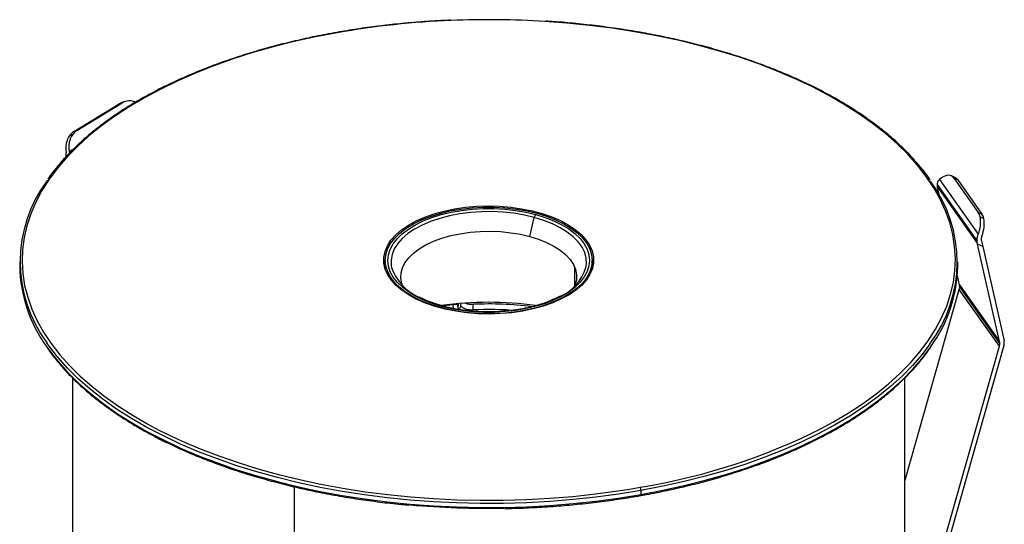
# Paper-space layout '_Trimétrica' of a CAD drawing. Header units: millimetres. Extents: x -40 to 44, y -25.9 to 60.2.
# Tile 10 of 10: x -40 to 44, y 17.1 to 60.2. Entities that reach past the tile are written whole.
import ezdxf

# ---------------------------------------------------------------- set-up
doc = ezdxf.new("R2010")
doc.units = ezdxf.units.MM

psp = doc.layouts.new('_Trimétrica')

# ---------------------------------------------------------------- linework, layer by layer
at = {"color": 7, "linetype": 'Continuous', "lineweight": 25}
for p, q in [((-35.374, 50.651), (-31.516, 53.018)), ((-35.119, 50.731), (-31.261, 53.098)), ((-31.261, 53.098), (-31.516, 53.018)), ((-31.014, 53.212), (-31.268, 53.131)), ((-35.726, 50.324), (-35.472, 50.404)), ((-35.374, 50.651), (-35.119, 50.731)), ((-35.787, 48.933), (-35.356, 49.197)), ((-35.787, 48.933), (-35.772, 48.787)), ((38.448, 46.559), (41.751, 41.88)), ((39.748, 46.733), (39.436, 46.865)), ((39.702, 46.644), (41.752, 43.74)), ((40.014, 46.511), (39.702, 46.644)), ((40.014, 46.511), (42.065, 43.607)), ((38.237, 46.126), (41.645, 41.3)), ((38.251, 45.969), (41.667, 41.131)), ((38.408, 45.269), (38.274, 45.864)), ((-2.905, 44.047), (-2.905, 43.938)), ((41.752, 43.74), (42.065, 43.607)), ((3.5, 41.691), (3.891, 43.316)), ((41.911, 43.366), (42.224, 43.234)), ((43.57, 32.718), (41.692, 41.024)), ((42.133, 40.837), (41.692, 41.024)), ((42.133, 40.837), (43.956, 32.777)), ((-40, 39.515), (-40, 39.173)), ((-8.824, 39.646), (-8.824, 38.961)), ((8.824, 38.961), (8.824, 39.646)), ((40, 39.173), (40, 39.515)), ((7.327, 39.1), (7.327, 37.469)), ((8.824, 38.961), (8.823, 38.914)), ((40.153, 37.558), (39.969, 38.367)), ((35.5, 20.826), (40.137, 37.163)), ((43.555, 32.322), (40.137, 37.163)), ((40.153, 37.558), (43.57, 32.718)), ((43.588, 32.555), (40.17, 37.395)), ((-4.118, 35.627), (-4.118, 35.594)), ((-3.058, 35.876), (-3.025, 35.554)), ((-2.651, 35.953), (-2.639, 35.882)), ((-2.64, 35.887), (-2.648, 35.936)), ((-2.598, 35.484), (-2.64, 35.886)), ((-2.598, 35.485), (-2.638, 35.875)), ((-2.605, 35.56), (-2.586, 35.942)), ((-2.401, 35.869), (-2.393, 35.84)), ((-2.387, 35.981), (-2.393, 35.84)), ((35.565, 4.174), (43.555, 32.322)), ((43.941, 32.382), (35.927, 4.151)), ((-35.5, 29.628), (-35.5, -0.343)), ((35.5, -0.343), (35.5, 29.633)), ((-16.568, -16.171), (-16.568, 20.331)), ((12.011, 20.144), (12.917, 20.298)), ((12.917, 20.298), (13.314, 20.369)), ((12.981, 20.029), (12.981, 19.686))]:
    psp.add_line(p, q, dxfattribs=at)
at = {"color": 7, "linetype": 'Continuous', "lineweight": 25, "flags": 128}
for points in [[(28.348, 25.299), (29.348, 25.841), (30.651, 26.611), (31.879, 27.414), (33.027, 28.248), (34.093, 29.11), (35.074, 29.999), (35.968, 30.911), (36.773, 31.845), (37.486, 32.799), (38.106, 33.77), (38.631, 34.756), (39.06, 35.754), (39.393, 36.761), (39.627, 37.776), (39.762, 38.796), (39.799, 39.818), (39.737, 40.839), (39.576, 41.858), (39.317, 42.871), (38.96, 43.877), (38.506, 44.872), (37.956, 45.854), (37.312, 46.821), (36.575, 47.77), (35.748, 48.699), (34.831, 49.605), (33.828, 50.487), (32.74, 51.342), (31.572, 52.168), (30.325, 52.963), (29.002, 53.725), (27.607, 54.452), (26.144, 55.143), (24.616, 55.795), (23.026, 56.406), (21.379, 56.977), (19.679, 57.504), (17.931, 57.987), (16.137, 58.425), (14.304, 58.816), (12.434, 59.159), (10.534, 59.454), (8.608, 59.7), (6.661, 59.896), (4.79, 60.036)], [(-12.917, 59.076), (-14.777, 58.72), (-16.601, 58.317), (-18.383, 57.868), (-20.12, 57.373), (-21.806, 56.835), (-23.439, 56.254), (-25.013, 55.631), (-26.525, 54.969), (-27.971, 54.269), (-29.348, 53.533), (-30.651, 52.762), (-31.879, 51.959), (-33.027, 51.126), (-34.093, 50.264), (-35.074, 49.375), (-35.968, 48.463), (-36.773, 47.528), (-37.486, 46.575), (-38.106, 45.604), (-38.631, 44.618), (-39.06, 43.62), (-39.393, 42.612), (-39.627, 41.597), (-39.762, 40.578), (-39.799, 39.556), (-39.737, 38.534), (-39.576, 37.516), (-39.317, 36.502), (-38.96, 35.497), (-38.506, 34.502), (-37.956, 33.52), (-37.312, 32.553), (-36.575, 31.604), (-35.748, 30.675), (-34.831, 29.769), (-33.828, 28.887), (-32.74, 28.032), (-31.572, 27.206), (-30.325, 26.411), (-29.002, 25.649), (-28.12, 25.18)], [(-31.516, 53.018), (-31.321, 53.113), (-31.268, 53.131)], [(39.702, 46.644), (39.592, 46.766), (39.463, 46.853), (39.317, 46.901), (39.157, 46.909), (38.986, 46.878), (38.809, 46.808), (38.628, 46.701), (38.448, 46.559)], [(2.905, 35.327), (1.972, 35.191), (1.017, 35.107), (0.049, 35.077), (-0.918, 35.102), (-1.876, 35.18), (-2.811, 35.31), (-3.713, 35.493), (-4.572, 35.724), (-5.377, 36.002), (-6.119, 36.323), (-6.789, 36.683), (-7.38, 37.079), (-7.884, 37.505), (-8.296, 37.957), (-8.61, 38.429), (-8.824, 38.916), (-8.934, 39.412), (-8.939, 39.911), (-8.84, 40.407), (-8.637, 40.895), (-8.333, 41.369), (-7.93, 41.823), (-7.435, 42.253), (-6.853, 42.652), (-6.191, 43.016), (-5.456, 43.341), (-4.657, 43.623), (-3.803, 43.86), (-2.905, 44.047)], [(-4.118, 35.627), (-4.938, 35.88), (-5.699, 36.177), (-6.394, 36.515), (-7.014, 36.889), (-7.552, 37.296), (-8.001, 37.73), (-8.356, 38.187), (-8.614, 38.661), (-8.77, 39.146), (-8.824, 39.638), (-8.774, 40.129), (-8.621, 40.615), (-8.367, 41.089), (-8.015, 41.547), (-7.57, 41.982), (-7.035, 42.39), (-6.418, 42.765), (-5.725, 43.104), (-4.966, 43.403), (-4.148, 43.658), (-3.282, 43.865), (-2.377, 44.023), (-1.444, 44.13), (-0.495, 44.184), (0.461, 44.185), (1.411, 44.133), (2.344, 44.028), (3.25, 43.872), (4.118, 43.666)], [(-4.012, 35.73), (-4.811, 35.977), (-5.553, 36.266), (-6.23, 36.595), (-6.834, 36.96), (-7.358, 37.356), (-7.795, 37.78), (-8.142, 38.225), (-8.392, 38.686), (-8.545, 39.159), (-8.597, 39.638), (-8.548, 40.117), (-8.4, 40.59), (-8.152, 41.052), (-7.809, 41.498), (-7.375, 41.922), (-6.854, 42.319), (-6.253, 42.685), (-5.578, 43.016), (-4.838, 43.306), (-4.042, 43.554), (-3.198, 43.757), (-2.316, 43.911), (-1.407, 44.015), (-0.482, 44.067), (0.449, 44.068), (1.374, 44.017), (2.284, 43.915), (3.167, 43.763), (4.012, 43.562)], [(3.891, 43.316), (3.041, 43.516), (2.153, 43.666), (1.237, 43.764), (0.306, 43.809), (-0.628, 43.8), (-1.555, 43.736), (-2.463, 43.62), (-3.339, 43.452), (-4.173, 43.235), (-4.955, 42.971), (-5.675, 42.664), (-6.323, 42.317), (-6.892, 41.934), (-7.374, 41.522), (-7.763, 41.084), (-8.054, 40.627), (-8.245, 40.155), (-8.332, 39.676), (-8.313, 39.194), (-8.285, 39.037)], [(-2.905, 44.047), (-1.972, 44.183), (-1.017, 44.267), (-0.049, 44.296), (0.918, 44.272), (1.876, 44.194), (2.811, 44.063), (3.713, 43.881), (4.572, 43.65), (5.377, 43.372), (6.119, 43.051), (6.789, 42.69), (7.38, 42.295), (7.884, 41.868), (8.296, 41.417), (8.61, 40.945), (8.824, 40.458), (8.934, 39.962), (8.939, 39.463), (8.84, 38.966), (8.637, 38.478), (8.333, 38.004), (7.93, 37.55), (7.435, 37.121), (6.853, 36.722), (6.191, 36.358), (5.456, 36.033), (4.657, 35.75), (3.803, 35.514), (2.905, 35.327)], [(4.118, 43.666), (4.938, 43.413), (5.699, 43.116), (6.394, 42.778), (7.014, 42.404), (7.552, 41.997), (8.001, 41.563), (8.356, 41.106), (8.614, 40.632), (8.77, 40.147), (8.824, 39.655), (8.774, 39.164), (8.621, 38.678), (8.367, 38.204), (8.015, 37.746), (7.57, 37.311), (7.035, 36.903), (6.418, 36.528), (5.725, 36.188), (4.966, 35.89), (4.148, 35.635), (3.282, 35.428), (2.377, 35.27), (1.444, 35.163), (0.495, 35.109), (-0.461, 35.108), (-1.411, 35.16), (-2.344, 35.265), (-3.25, 35.421), (-4.118, 35.627)], [(4.012, 43.562), (4.811, 43.316), (5.553, 43.027), (6.23, 42.698), (6.834, 42.333), (7.358, 41.937), (7.795, 41.513), (8.142, 41.068), (8.392, 40.607), (8.545, 40.134), (8.597, 39.655), (8.548, 39.176), (8.4, 38.703), (8.152, 38.241), (7.809, 37.795), (7.375, 37.371), (6.854, 36.974), (6.253, 36.608), (5.578, 36.277), (4.838, 35.986), (4.042, 35.739), (3.198, 35.536), (2.316, 35.382), (1.407, 35.278), (0.482, 35.226), (-0.449, 35.225), (-1.374, 35.276), (-2.284, 35.378), (-3.167, 35.53), (-4.012, 35.73)], [(8.286, 39.041), (8.332, 39.36), (8.313, 39.842), (8.191, 40.319), (7.965, 40.786), (7.639, 41.238), (7.217, 41.667), (6.705, 42.07), (6.108, 42.441), (5.434, 42.774), (4.692, 43.067), (3.891, 43.316)], [(-7.34, 37.482), (-7.411, 37.681), (-7.495, 38.128), (-7.477, 38.577), (-7.358, 39.022), (-7.14, 39.457), (-6.825, 39.876), (-6.418, 40.273), (-5.925, 40.644), (-5.351, 40.982), (-4.704, 41.283), (-3.994, 41.544), (-3.23, 41.761), (-2.423, 41.931), (-1.582, 42.051), (-0.721, 42.12), (0.151, 42.137), (1.02, 42.102), (1.876, 42.015), (2.706, 41.878), (3.5, 41.691)], [(3.5, 41.691), (4.247, 41.459), (4.936, 41.183), (5.558, 40.869), (6.105, 40.519), (6.569, 40.139), (6.945, 39.733), (7.227, 39.308), (7.411, 38.869), (7.495, 38.422), (7.477, 37.973), (7.358, 37.528), (7.34, 37.482)], [(-8.925, 39.344), (-8.84, 39.722), (-8.82, 39.785)], [(8.82, 39.785), (8.824, 39.772), (8.925, 39.344)], [(-8.823, 38.914), (-8.824, 38.952), (-8.824, 38.961)], [(-3.94, 35.775), (-3.583, 35.819), (-3.058, 35.876)], [(-1.326, 35.407), (-1.315, 35.685), (-1.306, 35.904)], [(12.981, 20.029), (11.079, 19.72), (9.15, 19.46), (7.197, 19.25), (5.227, 19.091), (3.244, 18.982), (1.253, 18.924), (-0.742, 18.917), (-2.734, 18.962), (-4.72, 19.058), (-6.694, 19.204), (-8.652, 19.402), (-10.587, 19.649), (-12.497, 19.945), (-14.375, 20.29), (-16.218, 20.683), (-18.021, 21.123), (-19.778, 21.609), (-21.487, 22.139), (-23.142, 22.712), (-24.739, 23.327), (-26.275, 23.982), (-27.746, 24.676), (-29.148, 25.407), (-30.477, 26.172), (-31.73, 26.971), (-32.905, 27.802), (-33.998, 28.661), (-35.006, 29.547), (-35.927, 30.458), (-36.759, 31.392), (-37.5, 32.346), (-37.688, 32.612)], [(-37.661, 32.231), (-37.5, 32.003), (-36.759, 31.049), (-35.927, 30.115), (-35.006, 29.204), (-33.998, 28.318), (-32.905, 27.459), (-31.73, 26.629), (-30.477, 25.83), (-29.148, 25.064), (-27.746, 24.333), (-26.275, 23.639), (-24.739, 22.984), (-23.142, 22.369), (-21.487, 21.796), (-19.778, 21.266), (-18.021, 20.78), (-16.218, 20.34), (-14.375, 19.947), (-12.497, 19.602), (-10.587, 19.306), (-8.652, 19.059), (-6.694, 18.862), (-4.72, 18.715), (-2.734, 18.619), (-0.742, 18.575), (1.253, 18.581), (3.244, 18.639), (5.227, 18.748), (7.197, 18.907), (9.15, 19.117), (11.079, 19.377), (12.981, 19.686)], [(37.626, 32.524), (36.958, 31.635), (36.149, 30.696), (35.25, 29.778), (34.264, 28.886), (33.193, 28.019), (32.039, 27.181), (30.805, 26.374), (29.495, 25.6), (28.112, 24.86), (26.658, 24.156), (25.139, 23.491), (23.557, 22.865), (21.916, 22.281), (20.221, 21.74), (18.475, 21.243), (16.684, 20.792), (14.851, 20.386), (12.981, 20.029)], [(12.981, 19.686), (14.851, 20.044), (16.684, 20.449), (18.475, 20.9), (20.221, 21.397), (21.916, 21.938), (23.557, 22.523), (25.139, 23.148), (26.658, 23.813), (28.112, 24.517), (29.495, 25.257), (30.805, 26.031), (32.039, 26.838), (33.193, 27.676), (34.264, 28.543), (35.25, 29.436), (36.149, 30.353), (36.958, 31.292), (37.674, 32.25), (37.741, 32.348)], [(-28.12, 25.18), (-27.607, 24.922), (-26.144, 24.231), (-24.616, 23.579), (-23.026, 22.967), (-21.379, 22.397), (-19.679, 21.869), (-17.931, 21.386), (-16.137, 20.949), (-14.304, 20.558), (-12.434, 20.214), (-10.534, 19.919), (-8.608, 19.674), (-6.661, 19.477), (-4.696, 19.332), (-2.721, 19.236), (-0.738, 19.192), (1.246, 19.198), (3.228, 19.256), (5.201, 19.364), (7.161, 19.523), (9.104, 19.732), (11.024, 19.99), (12.011, 20.144)], [(12.951, 19.587), (12.953, 19.587), (12.962, 19.593), (12.97, 19.607), (12.976, 19.628), (12.98, 19.655), (12.981, 19.686)]]:
    psp.add_lwpolyline(points, dxfattribs=at)
at = {"color": 7, "linetype": 'Continuous', "lineweight": 25}
for centre, radius, start, end in [((-0.205, -13.547), 73.727, 92.31792, 99.92778), ((0, -16.838), 77.023, 86.43408, 92.37131), ((-12.955, 59.06), 0.0414, 22.30023, 85.18346), ((-30.653, 52.052), 1.21, 64.0468, 120.19516), ((-33.791, 49.275), 2.025, 146.11146, 189.7374), ((-34.706, 49.578), 1.263, 121.8971, 143.84254), ((-34.452, 49.659), 1.263, 121.8971, 143.84254), ((-34.045, 49.194), 2.025, 146.11146, 189.7374), ((-28.319, 39.518), 11.639, 143.0992, 216.39691), ((28.319, 39.513), 11.639, 323.0992, 36.39691), ((39.504, 46.169), 0.614, 33.8736, 66.58449), ((40.869, 43.143), 1.066, 12.06516, 34.01775), ((4.419, 43.21), 0.539, 139.04874, 168.64417), ((39.229, 42.903), 2.722, 337.92546, 9.7895), ((39.541, 42.771), 2.722, 337.92546, 9.7895), ((41.181, 43.011), 1.066, 12.06516, 34.01775), ((-27.927, 39.376), 12.075, 180.96455, 216.27952), ((-4.138, 40.521), 4.404, 199.69555, 246.26724), ((4.518, 40.193), 3.94, 292.81333, 343.00938), ((28.02, 39.351), 11.981, 324.23015, 359.14653), ((39.319, 37.398), 0.852, 343.92777, 359.76847), ((39.432, 37.396), 0.739, 359.88346, 12.63309), ((0, 6.063), 30.013, 82.33175, 97.74467), ((-3.944, 35.677), 0.0868, 82.67154, 141.64724), ((0, 6.532), 28.926, 86.08318, 93.7104), ((0.006, 6.491), 29.442, 82.835, 92.55418), ((43.173, 32.61), 0.801, 343.47288, 12.0677), ((42.737, 32.558), 0.852, 343.92777, 359.76847), ((42.849, 32.556), 0.739, 359.88346, 12.63309), ((4.446, 72.806), 53.182, 279.59864, 296.70785), ((12.418, 20.035), 0.564, 359.371, 27.77331), ((-0.007, 95.149), 76.646, 265.01404, 270.96679)]:
    psp.add_arc(centre, radius, start, end, dxfattribs=at)
for points, knots in [([(-3.264, 60.14), (-3.456, 60.133), (-4.275, 60.105), (-5.715, 60.008), (-7.579, 59.848), (-9.424, 59.64), (-11.219, 59.395), (-12.384, 59.197), (-12.951, 59.101)], [0, 0, 0, 0, 0.058025, 0.2484, 0.438777, 0.62916, 0.81955, 1, 1, 1, 1]), ([(37.663, 46.498), (37.661, 46.501), (37.461, 46.814), (36.985, 47.423), (36.231, 48.321), (35.385, 49.197), (34.462, 50.052), (33.462, 50.883), (32.387, 51.689), (31.24, 52.467), (30.024, 53.216), (28.74, 53.934), (27.392, 54.62), (25.984, 55.271), (24.517, 55.888), (22.996, 56.468), (21.424, 57.01), (19.805, 57.513), (18.141, 57.976), (16.437, 58.398), (14.696, 58.778), (12.923, 59.115), (11.121, 59.408), (9.294, 59.657), (7.446, 59.859), (5.967, 59.992), (5.101, 60.042), (4.861, 60.055)], [0, 0, 0, 0, 0.00041, 0.043079, 0.085783, 0.128512, 0.171261, 0.214023, 0.256794, 0.29957, 0.342346, 0.385121, 0.427894, 0.470663, 0.513428, 0.556189, 0.598946, 0.6417, 0.684449, 0.727195, 0.769938, 0.812679, 0.855416, 0.898152, 0.940886, 0.983619, 1, 1, 1, 1]), ([(-12.951, 59.101), (-13.264, 59.045), (-14.171, 58.881), (-15.648, 58.576), (-17.37, 58.173), (-19.052, 57.729), (-20.692, 57.244), (-22.287, 56.72), (-23.831, 56.157), (-25.323, 55.557), (-26.758, 54.921), (-28.134, 54.25), (-29.447, 53.547), (-30.695, 52.812), (-31.874, 52.046), (-32.982, 51.253), (-34.017, 50.433), (-34.976, 49.588), (-35.858, 48.72), (-36.654, 47.831), (-37.233, 47.118), (-37.517, 46.697), (-37.592, 46.584)], [0, 0, 0, 0, 0.027845, 0.080752, 0.133665, 0.186582, 0.239504, 0.29243, 0.345361, 0.398298, 0.45124, 0.504188, 0.557141, 0.6101, 0.663064, 0.716031, 0.768998, 0.821963, 0.874921, 0.927865, 0.98079, 1, 1, 1, 1]), ([(-36.036, 48.488), (-36.033, 48.511), (-36.028, 48.557), (-36.025, 48.629), (-36.027, 48.703), (-36.032, 48.778), (-36.038, 48.827), (-36.041, 48.852)], [0, 0, 0, 0, 0.197302, 0.395577, 0.595206, 0.79656, 1, 1, 1, 1]), ([(38.448, 46.559), (38.428, 46.54), (38.388, 46.502), (38.339, 46.436), (38.297, 46.366), (38.266, 46.29), (38.244, 46.209), (38.239, 46.154), (38.237, 46.126)], [0, 0, 0, 0, 0.163543, 0.327728, 0.493017, 0.659867, 0.828719, 1, 1, 1, 1]), ([(41.645, 41.3), (41.644, 41.324), (41.643, 41.371), (41.648, 41.443), (41.656, 41.515), (41.672, 41.612), (41.702, 41.735), (41.735, 41.831), (41.751, 41.88)], [0, 0, 0, 0, 0.128677, 0.254653, 0.378093, 0.499174, 0.748242, 1, 1, 1, 1]), ([(41.667, 41.131), (41.661, 41.159), (41.65, 41.213), (41.646, 41.272), (41.645, 41.3)], [0, 0, 0, 0, 0.515677, 1, 1, 1, 1]), ([(42.064, 41.748), (42.056, 41.724), (42.039, 41.677), (42.022, 41.604), (42.01, 41.531), (42.004, 41.459), (42.006, 41.413), (42.007, 41.39)], [0, 0, 0, 0, 0.2034404, 0.404794, 0.6044228, 0.8026984, 1, 1, 1, 1]), ([(42.007, 41.39), (42.008, 41.372), (42.012, 41.335), (42.02, 41.3), (42.024, 41.282)], [0, 0, 0, 0, 0.492986, 1, 1, 1, 1]), ([(-3.933, 35.763), (-4.065, 35.8), (-4.446, 35.907), (-5.039, 36.116), (-5.573, 36.335), (-5.846, 36.482), (-5.924, 36.524)], [0, 0, 0, 0, 0.179786, 0.52185, 0.863482, 1, 1, 1, 1]), ([(6.081, 36.605), (5.936, 36.527), (5.597, 36.346), (4.99, 36.096), (4.278, 35.853), (3.518, 35.649), (2.719, 35.485), (1.891, 35.364), (1.041, 35.287), (0.18, 35.255), (-0.683, 35.268), (-1.538, 35.327), (-2.377, 35.43), (-3.182, 35.572), (-3.686, 35.7), (-3.933, 35.763)], [0, 0, 0, 0, 0.057876, 0.136274, 0.214779, 0.293393, 0.372105, 0.450895, 0.529744, 0.608629, 0.687532, 0.766429, 0.845295, 0.924111, 1, 1, 1, 1]), ([(-2.644, 35.886), (-2.647, 35.888), (-2.655, 35.896), (-2.715, 35.9), (-2.801, 35.898), (-2.903, 35.892), (-2.994, 35.883), (-3.053, 35.877)], [0, 0, 0, 0, 0.117945, 0.411697, 0.569305, 0.721446, 1, 1, 1, 1]), ([(-2.638, 35.875), (-2.637, 35.875), (-2.636, 35.877), (-2.636, 35.879), (-2.635, 35.88)], [0, 0, 0, 0, 0.291329, 1, 1, 1, 1]), ([(-2.401, 35.869), (-2.398, 35.804), (-2.392, 35.676), (-2.487, 35.538), (-2.588, 35.489), (-2.598, 35.484)], [0, 0, 0, 0, 0.472938, 0.945617, 1, 1, 1, 1]), ([(-1.326, 35.407), (-1.357, 35.406), (-1.42, 35.404), (-1.513, 35.407), (-1.606, 35.414), (-1.727, 35.429), (-1.872, 35.46), (-2.029, 35.512), (-2.165, 35.579), (-2.273, 35.658), (-2.355, 35.746), (-2.38, 35.809), (-2.393, 35.84)], [0, 0, 0, 0, 0.062858, 0.125179, 0.187529, 0.25047, 0.375109, 0.500123, 0.623882, 0.749324, 0.875121, 1, 1, 1, 1]), ([(-1.977, 36.005), (-1.88, 35.973), (-1.676, 35.906), (-1.433, 35.905), (-1.306, 35.904)], [0, 0, 0, 0, 0.476273, 1, 1, 1, 1]), ([(-37.635, 32.151), (-37.422, 31.855), (-36.987, 31.254), (-36.228, 30.368), (-35.385, 29.491), (-34.462, 28.636), (-33.462, 27.805), (-32.387, 26.999), (-31.24, 26.221), (-30.024, 25.472), (-28.74, 24.754), (-27.392, 24.068), (-25.984, 23.417), (-24.517, 22.8), (-22.996, 22.22), (-21.424, 21.678), (-19.805, 21.175), (-18.141, 20.712), (-16.437, 20.29), (-14.696, 19.91), (-12.923, 19.574), (-11.121, 19.28), (-9.293, 19.033), (-7.837, 18.865), (-6.987, 18.795), (-6.758, 18.776)], [0, 0, 0, 0, 0.043213, 0.087938, 0.132691, 0.177464, 0.222252, 0.267048, 0.311849, 0.356651, 0.401451, 0.446249, 0.491044, 0.535834, 0.58062, 0.625402, 0.670179, 0.714953, 0.759723, 0.80449, 0.849254, 0.894016, 0.938775, 0.983533, 1, 1, 1, 1]), ([(12.951, 19.587), (13.264, 19.643), (14.171, 19.807), (15.648, 20.112), (17.37, 20.514), (19.052, 20.959), (20.692, 21.444), (22.287, 21.968), (23.831, 22.531), (25.323, 23.131), (26.758, 23.767), (28.134, 24.438), (29.447, 25.141), (30.695, 25.876), (31.874, 26.642), (32.982, 27.435), (34.017, 28.255), (34.976, 29.1), (35.857, 29.968), (36.655, 30.857), (37.274, 31.625), (37.594, 32.103), (37.707, 32.271)], [0, 0, 0, 0, 0.027581, 0.079987, 0.132399, 0.184815, 0.237235, 0.289659, 0.342089, 0.394524, 0.446964, 0.499411, 0.551863, 0.60432, 0.656781, 0.709246, 0.761712, 0.814175, 0.866631, 0.919074, 0.971497, 1, 1, 1, 1]), ([(1.35, 18.491), (1.552, 18.493), (2.383, 18.502), (3.84, 18.564), (5.715, 18.678), (7.578, 18.84), (9.424, 19.048), (11.219, 19.293), (12.384, 19.491), (12.951, 19.587)], [0, 0, 0, 0, 0.051091, 0.210623, 0.370157, 0.529694, 0.689236, 0.848782, 1, 1, 1, 1])]:
    psp.add_open_spline(points, degree=3, knots=knots, dxfattribs=at)
for points in [[(38.237, 46.126), (38.235, 46.073), (38.239, 46.02), (38.251, 45.969)], [(38.251, 45.969), (38.258, 45.934), (38.266, 45.899), (38.274, 45.864)], [(42.024, 41.282), (42.064, 41.13), (42.101, 40.98), (42.133, 40.837)], [(41.692, 41.024), (41.684, 41.059), (41.675, 41.095), (41.667, 41.131)], [(-3.053, 35.877), (-3.054, 35.877), (-3.056, 35.877), (-3.058, 35.876)]]:
    psp.add_open_spline(points, degree=3, dxfattribs=at)

doc.saveas('drawing.dxf')
